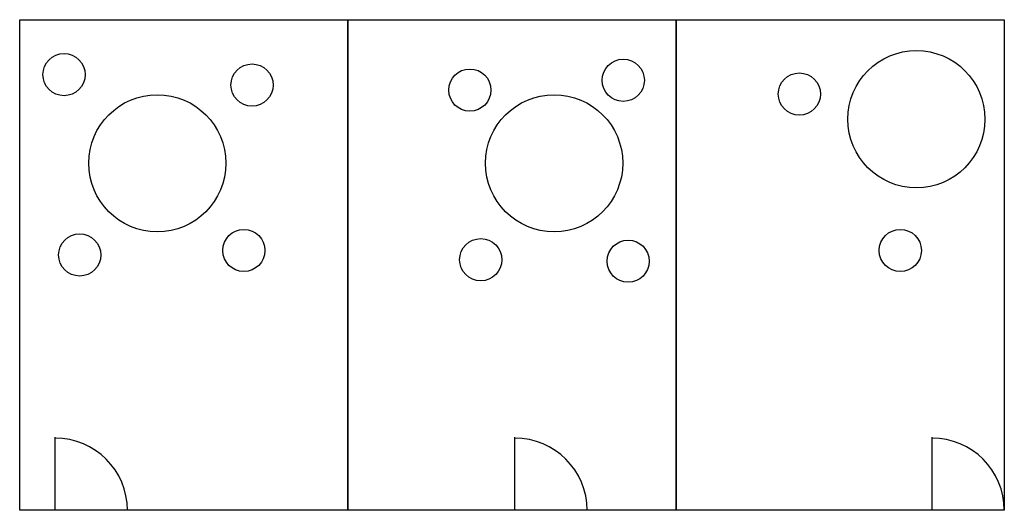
# Model space of a CAD drawing. Header units: millimetres. Extents: x 530 to 3129, y 446 to 1741.
import ezdxf

# ---------------------------------------------------------------- set-up
doc = ezdxf.new("R2010")
doc.units = ezdxf.units.MM

msp = doc.modelspace()

# ---------------------------------------------------------------- linework, layer by layer
for p, q in [((624, 445.8), (624, 639)), ((1837.4, 445.8), (1837.4, 639)), ((2938.6, 445.8), (2938.6, 639))]:
    msp.add_line(p, q)
for points in [[(530.2, 1741.3), (1396.6, 1741.3), (1396.6, 445.8), (530.2, 445.8)], [(1396.6, 1741.3), (2262.9, 1741.3), (2262.9, 445.8), (1396.6, 445.8)], [(2262.9, 1741.3), (3129.3, 1741.3), (3129.3, 445.8), (2262.9, 445.8)]]:
    msp.add_lwpolyline(points, close=True)
for centre, radius in [((647.3, 1596.3), 55.7), ((2897.2, 1478.6), 181.1), ((1143.6, 1568.8), 55.7), ((2123.4, 1581.4), 55.7), ((1718.5, 1555.4), 55.7), ((2588.4, 1545.1), 55.7), ((893.5, 1362.2), 181.1), ((1941, 1362.2), 181.1), ((688.7, 1120.1), 55.7), ((1121.9, 1131.9), 55.7), ((2854.7, 1131.9), 55.7), ((1747.3, 1107.5), 55.7), ((2136.4, 1103.6), 55.7)]:
    msp.add_circle(centre, radius)
for centre in [(624, 445.8), (1837.4, 445.8), (2938.6, 445.8)]:
    msp.add_arc(centre, 190.7, 0, 90)

doc.saveas('drawing.dxf')
